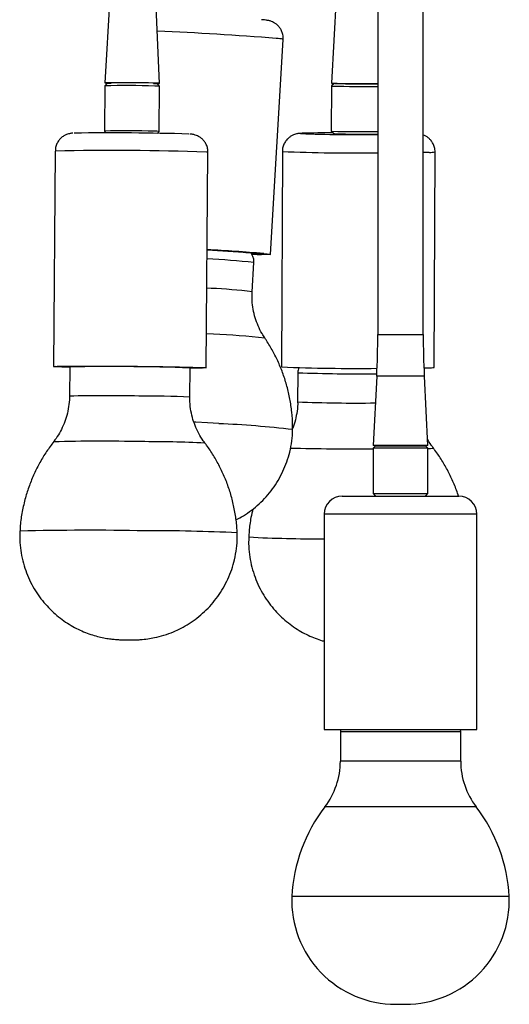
# Model space of a CAD drawing. Header units: millimetres. Extents: x -120 to 455, y -318 to 1080.
# Tile 8 of 10: x -118 to 18, y 498 to 773. Entities that reach past the tile are written whole.
import ezdxf

# ---------------------------------------------------------------- set-up
doc = ezdxf.new("R2010")
doc.units = ezdxf.units.MM

msp = doc.modelspace()

# ---------------------------------------------------------------- linework, layer by layer
at = {"color": 7, "linetype": 'Continuous', "lineweight": 25}
for p, q in [((-5.98, 684.81), (-5.98, 897.11)), ((-18.63, 883.03), (-18.63, 684.81)), ((-93.17, 778.8), (-94.61, 754.91)), ((-30.18, 778.7), (-31.51, 754.87)), ((-79.33, 754.78), (-80.38, 778.34)), ((-48.47, 707.14), (-44.95, 767.03)), ((-94.62, 754.11), (-94.72, 741.51)), ((-93.91, 754.8), (-94.62, 754.11)), ((-93.24, 754.84), (-92.86, 754.83)), ((-79.34, 753.98), (-80.04, 754.69)), ((-79.44, 741.38), (-79.34, 753.98)), ((-31.52, 754.07), (-31.56, 741.47)), ((-30.81, 754.77), (-31.52, 754.07)), ((-94.72, 741.51), (-94.2, 740.97)), ((-79.98, 740.86), (-79.44, 741.38)), ((-31.56, 741.47), (-30.86, 740.77)), ((-30.66, 740.75), (-30.86, 740.77)), ((-108.38, 735.92), (-108.87, 675.93)), ((-66.37, 675.58), (-65.88, 735.57)), ((-45.19, 735.82), (-45.39, 675.82)), ((-2.9, 675.68), (-2.69, 735.67)), ((-50.83, 707.18), (-50.81, 707.41)), ((-53.59, 696.77), (-53.11, 704.88)), ((-104.37, 675.81), (-104.44, 667.69)), ((-70.94, 667.41), (-70.87, 675.54)), ((-40.9, 674.22), (-40.93, 666.1)), ((-18.93, 673.29), (-19.94, 653.96)), ((-4.66, 653.96), (-5.67, 673.29)), ((-4.66, 653.96), (-19.94, 653.96)), ((-19.24, 653.86), (-19.94, 653.16)), ((-19.94, 653.16), (-19.94, 640.56)), ((-4.66, 653.16), (-19.94, 653.16)), ((-19.24, 653.86), (-5.36, 653.86)), ((-4.66, 653.16), (-5.36, 653.86)), ((-4.66, 640.56), (-4.66, 653.16)), ((-28.55, 639.86), (3.95, 639.86)), ((-19.94, 640.56), (-19.24, 639.86)), ((-19.94, 640.56), (-4.66, 640.56)), ((-5.36, 639.86), (-4.66, 640.56)), ((-33.55, 634.86), (-33.55, 574.86)), ((8.95, 574.86), (8.95, 634.86)), ((-33.55, 574.86), (8.95, 574.86)), ((-29, 574.86), (-29.05, 574.2)), ((-29.05, 574.2), (-29.05, 566.07)), ((4.45, 574.2), (4.39, 574.86)), ((4.45, 566.07), (4.45, 574.2)), ((-13.61, 498.37), (-10.99, 498.37))]:
    msp.add_line(p, q, dxfattribs=at)
at = {"color": 8, "linetype": 'Continuous', "lineweight": 25}
for p, q in [((-64.97, 697.69), (-66.19, 697.76)), ((-64.34, 684.95), (-66.29, 685.07)), ((-18.63, 684.81), (-5.98, 684.81)), ((-5.67, 673.29), (-18.93, 673.29)), ((8.95, 634.86), (-33.55, 634.86)), ((4.45, 574.2), (-29.05, 574.2)), ((4.45, 566.07), (-29.05, 566.07)), ((8.76, 553.32), (-33.36, 553.32)), ((17.95, 528.4), (-42.55, 528.4))]:
    msp.add_line(p, q, dxfattribs=at)
at = {"color": 7, "linetype": 'Continuous', "lineweight": 25, "flags": 128}
for points in [[(-81.09, 754.74), (-80.59, 754.74), (-79.84, 754.75), (-79.42, 754.77), (-79.35, 754.79), (-79.64, 754.81), (-80.27, 754.83), (-81.22, 754.86), (-82.43, 754.88), (-83.86, 754.9), (-85.43, 754.92), (-87.08, 754.93), (-88.72, 754.94), (-90.28, 754.95), (-91.68, 754.95), (-92.86, 754.95), (-93.77, 754.94), (-94.36, 754.93), (-94.61, 754.91), (-94.5, 754.89), (-94.03, 754.87), (-93.24, 754.84), (-93.24, 754.84)], [(-31.29, 754.04), (-31.51, 754.07), (-31.52, 754.07)], [(-31.56, 741.47), (-31.56, 741.47), (-31.34, 741.45)], [(-53.64, 707.22), (-53.21, 707.21), (-52.38, 707.2), (-51.88, 707.2), (-51.72, 707.23), (-51.92, 707.28), (-52.46, 707.35), (-53.33, 707.44), (-54.53, 707.55)], [(-53.68, 707.19), (-53.38, 707.18), (-52.24, 707.15), (-51.43, 707.14), (-50.95, 707.15), (-50.83, 707.19), (-51.06, 707.24), (-51.63, 707.31), (-52.54, 707.4), (-53.78, 707.51)], [(-50.39, 707.39), (-49.4, 707.29), (-48.76, 707.22), (-48.48, 707.16), (-48.57, 707.12), (-49.01, 707.1), (-49.81, 707.11), (-50.94, 707.13), (-51.23, 707.14)], [(-50.93, 707.42), (-49.98, 707.33), (-49.36, 707.25), (-49.08, 707.19), (-49.16, 707.15), (-49.59, 707.14), (-50.37, 707.14), (-50.93, 707.16)], [(-104.47, 675.74), (-105.15, 675.75), (-106.56, 675.79), (-107.66, 675.83), (-108.41, 675.87), (-108.81, 675.91), (-108.84, 675.94), (-108.51, 675.97), (-107.82, 675.99), (-106.79, 676.02), (-105.43, 676.03), (-103.76, 676.05), (-101.82, 676.05), (-99.63, 676.05), (-97.24, 676.05), (-94.69, 676.04), (-92.01, 676.03), (-89.26, 676.01), (-86.48, 675.99), (-83.72, 675.96), (-81.03, 675.93), (-78.45, 675.9), (-76.02, 675.87), (-73.8, 675.83), (-71.81, 675.79), (-70.09, 675.75), (-68.67, 675.71), (-67.58, 675.67), (-66.83, 675.63), (-66.83, 675.63)], [(-104.37, 675.75), (-104.65, 675.75), (-106.03, 675.79), (-107.09, 675.83), (-107.82, 675.87), (-108.21, 675.9), (-108.24, 675.93), (-107.92, 675.96), (-107.25, 675.99), (-106.25, 676.01), (-104.92, 676.02), (-103.3, 676.04), (-101.42, 676.04), (-99.29, 676.05), (-96.97, 676.04), (-94.49, 676.04), (-91.89, 676.02), (-89.21, 676.01), (-86.51, 675.98), (-83.83, 675.96), (-81.21, 675.93), (-78.71, 675.9), (-76.35, 675.86), (-74.19, 675.83), (-72.26, 675.79), (-70.59, 675.75), (-69.21, 675.71), (-68.15, 675.67), (-67.42, 675.64), (-67.42, 675.64)], [(-67.42, 675.64), (-67.03, 675.6), (-67, 675.57), (-67.32, 675.54), (-67.99, 675.52), (-68.99, 675.5), (-70.32, 675.48), (-70.87, 675.47)], [(-66.83, 675.63), (-66.43, 675.6), (-66.4, 675.57), (-66.73, 675.54), (-67.42, 675.51), (-68.45, 675.49), (-69.81, 675.47), (-70.87, 675.46)], [(-5.78, 675.54), (-5.71, 675.54), (-4.49, 675.57)]]:
    msp.add_lwpolyline(points, dxfattribs=at)
at = {"color": 8, "linetype": 'Continuous', "lineweight": 25, "flags": 128}
for points in [[(-39.63, 740.86), (-39.7, 740.85), (-40.11, 740.82), (-40.14, 740.79), (-40.02, 740.77)], [(-65.88, 735.57), (-65.94, 735.59), (-66.34, 735.63)], [(-4.29, 735.57), (-5.51, 735.54), (-5.98, 735.53)], [(-62.88, 660.03), (-66.03, 660.23), (-69.26, 660.42), (-69.77, 660.45)]]:
    msp.add_lwpolyline(points, dxfattribs=at)
at = {"color": 8, "linetype": 'Continuous', "lineweight": 25}
for centre, radius, start, end in [((-124.64, -216.66), 987.01, 85.48057, 87.4063), ((-46.95, 759.14), 8.14, 75.7644, 89.4092), ((-92.81, -50.42), 786.5, 88.07092, 91.13392), ((-25.64, 1178.51), 443.12, 267.4719, 270.9073), ((-4.06, 744.24), 8.68, 268.5246, 279.0991), ((-76.26, 492.47), 213.67, 83.7794, 87.2797), ((-71.96, 539.42), 158.42, 83.341, 87.4721), ((-72.91, 488), 197.13, 83.335, 87.5088), ((-92.05, 132.59), 543.35, 87.7659, 91.299), ((-23.9, 1120.93), 447.03, 267.8202, 270.641), ((-94, 243.92), 423.89, 88.8031, 91.4113), ((-84.11, 388.93), 278.8, 87.2922, 90.2123), ((-24.47, 1078.64), 412.87, 267.7159, 270.715), ((-74.63, 384.87), 275.4, 83.2616, 87.5533), ((-95.81, 141.84), 513.3, 88.7478, 91.4559), ((-84.26, 257.83), 397.19, 87.4705, 90.0474), ((-22.19, 1573.97), 920.98, 268.70505, 270.13983), ((-4.68, 663.96), 10.84, 270.0736, 278.0169), ((-99.37, -145.17), 775.52, 88.81956, 91.39423), ((-81.06, 148.33), 481.87, 87.2267, 90.2779), ((-36.82, 950.89), 322.9, 266.8517, 270.5806)]:
    msp.add_arc(centre, radius, start, end, dxfattribs=at)
at = {"color": 7, "linetype": 'Continuous', "lineweight": 25}
for centre, radius, start, end in [((-89.05, 445.04), 309.11, 88.4543, 91.0318), ((-80.6, 741.49), 12.55, 84.26, 90.5486), ((-22.64, 1013.73), 259.01, 268.0362, 270.8873), ((-22.48, 1084.92), 331, 268.4749, 270.6675), ((-22.58, 1056.46), 301.82, 268.476, 270.7512), ((-92.75, 36.98), 704.01, 88.24523, 90.84157), ((-89.12, 435.7), 305.86, 88.445, 91.0498), ((-80.68, 729.61), 11.84, 84.0277, 90.6924), ((-22.9, 1279.39), 538.89, 268.1789, 270.4539), ((-31.73, 471.79), 269.19, 89.8578, 91.6814), ((-22.52, 1072.26), 330.93, 268.4743, 270.6749), ((-22.63, 1042.11), 301.47, 268.4746, 270.7615), ((-103.29, 70.54), 639.04, 85.25135, 86.66367), ((-102.2, 90.35), 619.19, 85.25047, 86.65753), ((-104.75, 61.31), 648.21, 85.48992, 86.58215), ((-103.11, 91.43), 618.03, 85.49204, 86.56752), ((-238.63, 684.81), 220, 357, 0), ((214.02, 684.81), 220, 180, 183), ((-24.84, 1189.53), 514.12, 267.709, 270.6706), ((-4.27, 684.26), 8.69, 268.5271, 279.0947), ((-28.55, 634.86), 5, 90, 180), ((3.95, 634.86), 5, 0, 90), ((-50.05, 566.07), 21, 322.6318, 0), ((25.45, 566.07), 21, 180, 217.3682), ((2.48, 525.95), 45.1, 142.6318, 176.8962), ((-27.08, 525.95), 45.1, 3.1038, 37.3682), ((-13.61, 527.32), 28.96, 177.8799, 270), ((-10.99, 527.32), 28.96, 270, 2.1201)]:
    msp.add_arc(centre, radius, start, end, dxfattribs=at)
for points, knots in [([(-44.98, 767.03), (-44.97, 767.17), (-44.9, 767.71), (-45.08, 768.61), (-45.46, 769.63), (-46.01, 770.46), (-46.63, 771.11), (-47.28, 771.58), (-47.88, 771.9), (-48.41, 772.1), (-48.81, 772.21), (-49.13, 772.28), (-49.44, 772.33), (-49.89, 772.39), (-50.4, 772.44), (-50.85, 772.49), (-50.95, 772.5)], [0, 0, 0, 0, 0.031604, 0.123653, 0.206097, 0.281067, 0.349387, 0.411075, 0.465351, 0.511193, 0.552898, 0.597161, 0.659916, 0.760145, 0.94565, 1, 1, 1, 1]), ([(-103.52, 740.89), (-103.62, 740.89), (-103.78, 740.88), (-104.19, 740.82), (-104.71, 740.71), (-105.34, 740.5), (-106.08, 740.12), (-106.84, 739.54), (-107.53, 738.74), (-108.06, 737.75), (-108.35, 736.78), (-108.35, 736.15), (-108.34, 735.92)], [0, 0, 0, 0, 0.120596, 0.19678, 0.257948, 0.3374, 0.431059, 0.54305, 0.660011, 0.788183, 0.921478, 1, 1, 1, 1]), ([(-65.9, 735.59), (-65.91, 735.95), (-65.94, 736.69), (-66.31, 737.72), (-66.84, 738.61), (-67.47, 739.31), (-68.14, 739.82), (-68.79, 740.18), (-69.38, 740.4), (-69.84, 740.51), (-70.17, 740.57), (-70.44, 740.61), (-70.67, 740.63), (-70.83, 740.64), (-70.91, 740.65)], [0, 0, 0, 0, 0.112157, 0.229341, 0.335245, 0.431755, 0.519309, 0.597432, 0.664378, 0.719264, 0.767224, 0.822621, 0.908444, 1, 1, 1, 1]), ([(-39.89, 740.85), (-39.92, 740.85), (-40.1, 740.84), (-40.34, 740.82), (-40.7, 740.8), (-41.23, 740.71), (-41.81, 740.55), (-42.46, 740.28), (-43.19, 739.84), (-43.91, 739.19), (-44.55, 738.34), (-45, 737.29), (-45.21, 736.41), (-45.17, 735.91), (-45.16, 735.81)], [0, 0, 0, 0, 0.017597, 0.146673, 0.268374, 0.338523, 0.393313, 0.465089, 0.548501, 0.640584, 0.744531, 0.855589, 0.969923, 1, 1, 1, 1]), ([(-2.72, 735.67), (-2.71, 735.79), (-2.67, 736.32), (-2.89, 737.2), (-3.32, 738.2), (-3.91, 739.01), (-4.57, 739.63), (-5.23, 740.07), (-5.72, 740.31), (-5.95, 740.38), (-5.98, 740.39)], [0, 0, 0, 0, 0.058837, 0.255694, 0.431869, 0.591981, 0.737862, 0.86961, 0.985686, 1, 1, 1, 1]), ([(-53.14, 704.9), (-53.13, 705.21), (-53.12, 705.85), (-53.4, 706.74), (-53.73, 707.26), (-53.89, 707.49)], [0, 0, 0, 0, 0.33343, 0.694363, 1, 1, 1, 1]), ([(-50.06, 683.9), (-50.33, 684.3), (-51.04, 685.35), (-51.95, 687.23), (-52.79, 689.5), (-53.34, 691.87), (-53.65, 694.31), (-53.6, 695.95), (-53.58, 696.78)], [0, 0, 0, 0, 0.104722, 0.281362, 0.45918, 0.637781, 0.816893, 1, 1, 1, 1]), ([(-42.35, 658.38), (-42.34, 658.77), (-42.29, 660.39), (-42.52, 663.24), (-43.04, 666.88), (-43.85, 670.42), (-44.93, 673.83), (-46.25, 677.11), (-47.81, 680.21), (-49.11, 682.47), (-49.94, 683.64), (-50.11, 683.88)], [0, 0, 0, 0, 0.04254, 0.180155, 0.315908, 0.449851, 0.582004, 0.712367, 0.840914, 0.967595, 1, 1, 1, 1]), ([(-40.61, 675.63), (-40.7, 675.41), (-40.88, 674.96), (-40.87, 674.48), (-40.87, 674.23)], [0, 0, 0, 0, 0.484204, 1, 1, 1, 1]), ([(-104.46, 667.68), (-104.45, 667.56), (-104.41, 666.58), (-104.63, 664.78), (-105.12, 662.33), (-105.9, 660.03), (-106.91, 657.9), (-107.88, 656.24), (-108.59, 655.36), (-108.81, 655.07)], [0, 0, 0, 0, 0.027184, 0.215934, 0.399162, 0.577308, 0.750613, 0.919158, 1, 1, 1, 1]), ([(-66.73, 654.69), (-66.89, 654.87), (-67.54, 655.69), (-68.47, 657.29), (-69.5, 659.47), (-70.27, 661.78), (-70.76, 664.24), (-70.98, 666.13), (-70.92, 667.22), (-70.91, 667.41)], [0, 0, 0, 0, 0.053186, 0.228768, 0.405673, 0.583462, 0.761834, 0.957775, 1, 1, 1, 1]), ([(-40.93, 666.09), (-40.93, 666.09), (-40.88, 665.23), (-41.06, 663.53), (-41.52, 661.08), (-41.98, 659.43), (-42.33, 658.65), (-42.35, 658.6)], [0, 0, 0, 0, 0.000057, 0.336203, 0.662414, 0.97953, 1, 1, 1, 1]), ([(-58.09, 633.23), (-57.39, 633.61), (-55.88, 634.41), (-53.73, 635.91), (-51.62, 637.68), (-49.66, 639.67), (-47.88, 641.85), (-46.32, 644.22), (-44.99, 646.74), (-43.91, 649.38), (-43.06, 652.21), (-42.53, 655.19), (-42.29, 657.29), (-42.32, 658.35), (-42.32, 658.39)], [0, 0, 0, 0, 0.0769245, 0.1637003, 0.2521446, 0.3416993, 0.4320144, 0.5228621, 0.6140895, 0.7055894, 0.7972838, 0.8979896, 0.9965615, 1, 1, 1, 1]), ([(-3.17, 653.3), (-3.38, 653.55), (-3.98, 654.3), (-4.45, 655.14), (-4.75, 655.7)], [0, 0, 0, 0, 0.340997, 1, 1, 1, 1]), ([(-108.79, 655.05), (-109.47, 654.13), (-110.87, 652.27), (-112.68, 649.25), (-114.29, 646.08), (-115.64, 642.78), (-116.78, 639.27), (-117.62, 635.56), (-118.1, 632.46), (-118.18, 630.64), (-118.2, 630.12)], [0, 0, 0, 0, 0.127026, 0.258089, 0.389459, 0.521067, 0.65286, 0.798678, 0.942556, 1, 1, 1, 1]), ([(-57.78, 629.64), (-57.79, 630.02), (-57.82, 631.65), (-58.2, 634.49), (-58.89, 638.1), (-59.89, 641.59), (-61.13, 644.95), (-62.62, 648.15), (-64.34, 651.18), (-65.73, 653.34), (-66.61, 654.45), (-66.78, 654.65)], [0, 0, 0, 0, 0.043109, 0.181051, 0.317127, 0.451388, 0.583856, 0.714529, 0.843382, 0.970365, 1, 1, 1, 1]), ([(3.81, 639.8), (3.78, 639.94), (3.41, 641.22), (2.47, 643.55), (0.99, 646.76), (-0.75, 649.77), (-2.16, 651.94), (-3.05, 653.05), (-3.22, 653.26)], [0, 0, 0, 0, 0.028068, 0.26233, 0.493419, 0.721288, 0.945851, 1, 1, 1, 1]), ([(-53.38, 636.26), (-53.57, 635.47), (-54.06, 633.42), (-54.42, 630.81), (-54.5, 629), (-54.52, 628.48)], [0, 0, 0, 0, 0.308679, 0.802827, 1, 1, 1, 1]), ([(-118.2, 630.12), (-118.23, 629.58), (-118.32, 628.03), (-118.12, 625.5), (-117.65, 622.59), (-116.88, 619.8), (-115.87, 617.15), (-114.63, 614.67), (-113.19, 612.36), (-111.58, 610.24), (-109.83, 608.33), (-107.97, 606.62), (-106.02, 605.13), (-104.03, 603.84), (-102.02, 602.76), (-100.02, 601.88), (-98.08, 601.19), (-96.24, 600.68), (-94.53, 600.32), (-93.02, 600.09), (-91.79, 599.96), (-90.88, 599.9), (-90.22, 599.87), (-89.65, 599.85), (-89.03, 599.84), (-88.21, 599.83), (-87.37, 599.83), (-86.63, 599.83), (-85.75, 599.85), (-84.38, 599.91), (-82.71, 600.09), (-80.49, 600.48), (-78.1, 601.09), (-75.63, 601.99), (-73.29, 603.08), (-71.09, 604.35), (-68.9, 605.89), (-66.83, 607.67), (-64.89, 609.66), (-63.15, 611.86), (-61.61, 614.23), (-60.3, 616.76), (-59.25, 619.41), (-58.42, 622.25), (-57.91, 625.25), (-57.69, 627.77), (-57.76, 629.22), (-57.78, 629.64)], [0, 0, 0, 0, 0.016966, 0.048299, 0.078963, 0.108999, 0.138427, 0.167256, 0.195481, 0.223087, 0.250045, 0.276313, 0.301833, 0.326528, 0.350294, 0.373, 0.394469, 0.414474, 0.432715, 0.448795, 0.462091, 0.471449, 0.477571, 0.483421, 0.492012, 0.500098, 0.508643, 0.518222, 0.527647, 0.538512, 0.56078, 0.580281, 0.608574, 0.637653, 0.662218, 0.689077, 0.716897, 0.745366, 0.774263, 0.803448, 0.832833, 0.862361, 0.891991, 0.921693, 0.954644, 0.986894, 1, 1, 1, 1]), ([(-54.52, 628.48), (-54.55, 627.86), (-54.62, 626.24), (-54.39, 623.64), (-53.88, 620.74), (-53.08, 617.96), (-52.04, 615.33), (-50.77, 612.86), (-49.31, 610.58), (-47.68, 608.48), (-45.91, 606.59), (-44.04, 604.91), (-42.08, 603.43), (-40.08, 602.17), (-38.06, 601.12), (-36.06, 600.27), (-34.56, 599.73), (-33.73, 599.51), (-33.55, 599.46)], [0, 0, 0, 0, 0.047964, 0.12586, 0.2021, 0.276778, 0.349947, 0.421625, 0.491798, 0.560425, 0.627433, 0.692714, 0.756121, 0.817457, 0.876463, 0.932801, 0.986029, 1, 1, 1, 1]), ([(-88.84, 599.87), (-88.84, 599.87), (-88.84, 599.87), (-88.81, 599.87), (-88.73, 599.87), (-88.58, 599.87), (-88.38, 599.87), (-88.12, 599.86), (-87.89, 599.86), (-87.73, 599.86), (-87.65, 599.86), (-87.64, 599.86), (-87.64, 599.86)], [0, 0, 0, 0, 0.0253661, 0.0953443, 0.1788338, 0.2837947, 0.4139277, 0.5649261, 0.7237589, 0.8404119, 0.9308345, 1, 1, 1, 1])]:
    msp.add_open_spline(points, degree=3, knots=knots, dxfattribs=at)

doc.saveas('drawing.dxf')
